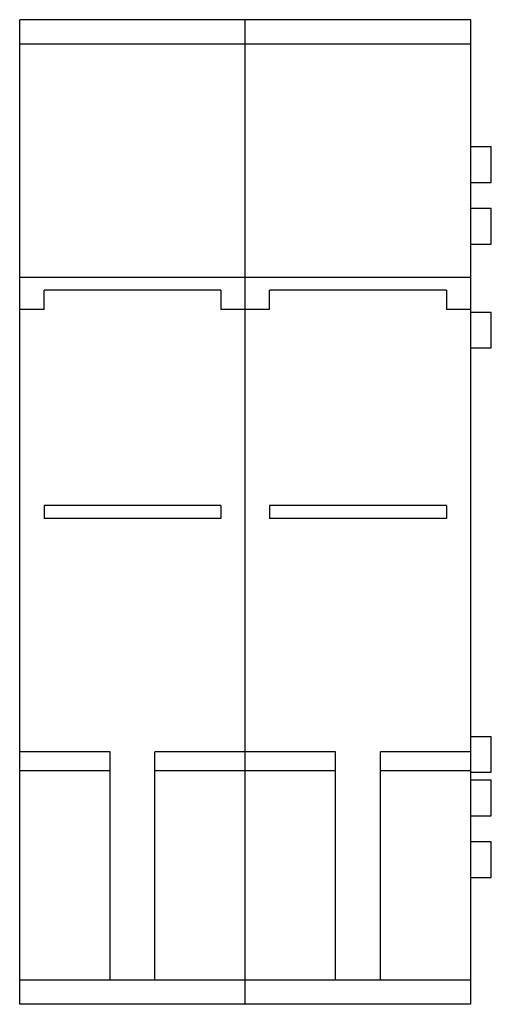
# Model space of a CAD drawing. Header units: millimetres. Extents: x 13.5 to 50.3, y 5.9 to 82.7.
import ezdxf

# ---------------------------------------------------------------- set-up
doc = ezdxf.new("R2010")
doc.units = ezdxf.units.MM
doc.header["$LTSCALE"] = 5.801537
doc.layers.get('0').update_dxf_attribs({"linetype": 'CONTINUOUS'})

msp = doc.modelspace()

# ---------------------------------------------------------------- linework, layer by layer
at = {"color": 7, "linetype": 'Continuous'}
for p, q in [((13.501, 5.937), (13.501, 82.737)), ((48.701, 82.737), (13.501, 82.737)), ((31.101, 5.937), (31.101, 82.737)), ((48.701, 5.937), (48.701, 82.737)), ((48.701, 80.837), (13.501, 80.837)), ((48.701, 72.837), (50.301, 72.837)), ((50.301, 70.037), (50.301, 72.837)), ((48.701, 70.037), (50.301, 70.037)), ((48.701, 68.037), (50.301, 68.037)), ((50.301, 65.237), (50.301, 68.037)), ((48.701, 65.237), (50.301, 65.237)), ((13.501, 62.654), (48.701, 62.654)), ((15.401, 60.137), (15.401, 61.637)), ((29.201, 61.637), (15.401, 61.637)), ((29.201, 61.637), (29.201, 60.137)), ((33.001, 60.137), (33.001, 61.637)), ((46.801, 61.637), (33.001, 61.637)), ((46.801, 61.637), (46.801, 60.137)), ((15.401, 60.137), (13.501, 60.137)), ((33.001, 60.137), (29.201, 60.137)), ((48.701, 60.137), (46.801, 60.137)), ((48.701, 59.937), (50.301, 59.937)), ((50.301, 57.137), (50.301, 59.937)), ((48.701, 57.137), (50.301, 57.137)), ((15.401, 44.837), (15.401, 43.837)), ((29.201, 44.837), (15.401, 44.837)), ((29.201, 44.837), (29.201, 43.837)), ((33.001, 44.837), (33.001, 43.837)), ((46.801, 44.837), (33.001, 44.837)), ((46.801, 44.837), (46.801, 43.837)), ((29.201, 43.837), (15.401, 43.837)), ((46.801, 43.837), (33.001, 43.837)), ((48.701, 26.837), (50.301, 26.837)), ((50.301, 24.037), (50.301, 26.837)), ((20.551, 25.637), (13.501, 25.637)), ((20.551, 7.837), (20.551, 25.637)), ((38.151, 25.637), (24.051, 25.637)), ((24.051, 7.837), (24.051, 25.637)), ((38.151, 7.837), (38.151, 25.637)), ((48.701, 25.637), (41.651, 25.637)), ((41.651, 7.837), (41.651, 25.637)), ((20.551, 24.137), (13.501, 24.137)), ((38.151, 24.137), (24.051, 24.137)), ((48.701, 24.137), (41.651, 24.137)), ((48.701, 24.037), (50.301, 24.037)), ((48.701, 23.437), (50.301, 23.437)), ((50.301, 20.637), (50.301, 23.437)), ((48.701, 20.637), (50.301, 20.637)), ((48.701, 18.637), (50.301, 18.637)), ((50.301, 15.837), (50.301, 18.637)), ((48.701, 15.837), (50.301, 15.837)), ((13.501, 7.837), (48.701, 7.837)), ((48.701, 5.937), (13.501, 5.937))]:
    msp.add_line(p, q, dxfattribs=at)

doc.saveas('drawing.dxf')
